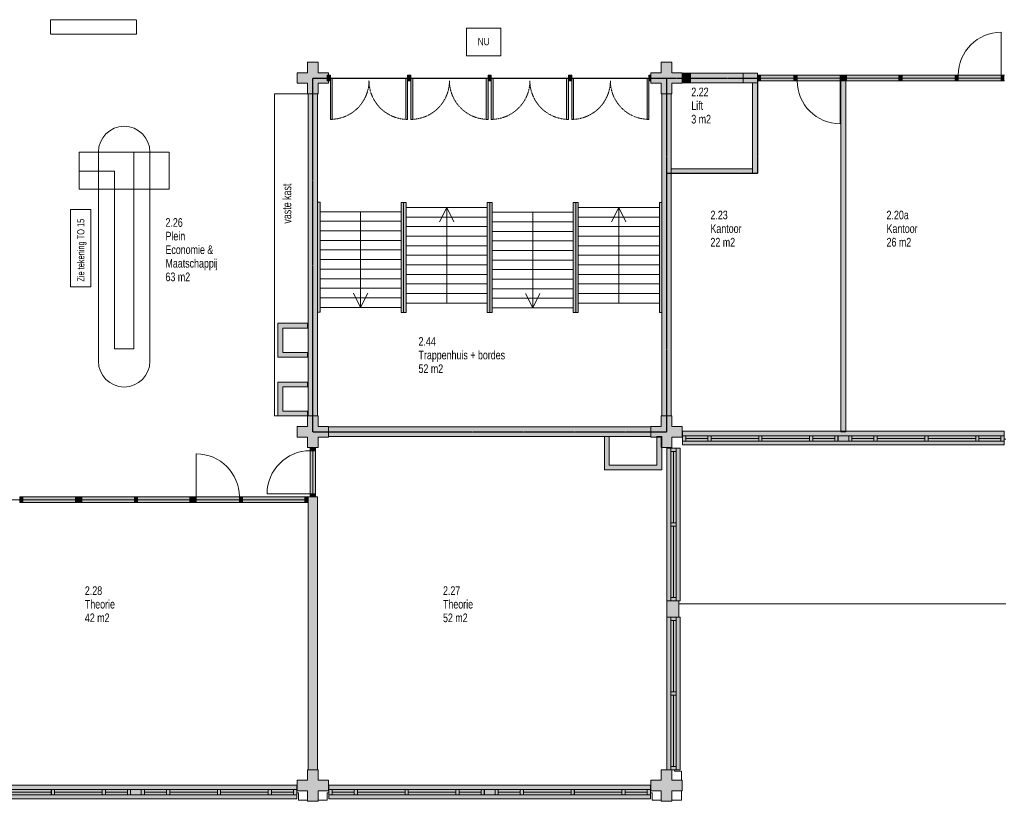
# Model space of a CAD drawing. Header units: millimetres. Extents: x 73705 to 433105, y 109410 to 279410.
# Tile 79 of 90: x 356948 to 377548, y 212035 to 228384. Entities that reach past the tile are written whole.
import ezdxf

# ---------------------------------------------------------------- set-up
doc = ezdxf.new("R2010")
doc.units = ezdxf.units.MM
for name, pattern in [('brand  WBDBO 30 min', [11, 4, -1, 2, -1, 2, -1]), ('Overhead', [2.5, 1.5, -1]), ('Stippel', [1.53, 1, -0.53])]:
    doc.linetypes.add(name, pattern=pattern)
for name, color, linetype, lineweight in [('A-DETL', 90, 'Continuous', 9), ('A-DETL-DEMO', 6, 'Stippel', 9), ('A-DETL-GENF', 92, 'Continuous', 9), ('A-DETL-THIN', 151, 'Continuous', 9), ('A-FLOR-OVHD', 1, 'Overhead', 9), ('G-ANNO-TEXT', 231, 'Continuous', 9)]:
    doc.layers.add(name, color=color, linetype=linetype, lineweight=lineweight)
doc.styles.add('Arial Narrow', font='ARIALN.TTF', dxfattribs={"width": 0.9, "height": 180})
doc.styles.add('Arial Narrow_B', font='ARIALN.TTF', dxfattribs={"width": 0.9, "height": 180})
doc.styles.add('Arial Narrow_B_1', font='ARIALN.TTF', dxfattribs={"height": 150})
doc.styles.add('Arial Narrow_B_2', font='ARIALN.TTF', dxfattribs={"width": 0.9, "height": 150})

msp = doc.modelspace()

# ---------------------------------------------------------------- hatches: boundary and pattern name
at = {"layer": 'A-DETL-GENF'}
for color, points in [(7, [(362981.1, 226835), (363191.1, 226835), (363191.1, 227055), (363411.1, 227055), (363411.1, 227107.5), (363381, 227107.5), (363381, 227221.5), (363411.1, 227221.5), (363411.1, 227275), (363191.1, 227275), (363191.1, 227495), (362971.1, 227495), (362971.1, 227275), (362751.1, 227275), (362751.1, 227055), (362971.1, 227055), (362971.1, 226835)]), (7, [(370581.1, 226835), (370591.1, 226835), (370591.1, 227055), (370811.1, 227055), (370811.1, 227275), (370591.1, 227275), (370591.1, 227495), (370371.1, 227495), (370371.1, 227275), (370151.1, 227275), (370151.1, 227055), (370371.1, 227055), (370371.1, 226835), (370381.1, 226835)]), (7, [(363411.1, 227107.5), (363411.1, 227221.5), (363381, 227221.5), (363381, 227107.5)]), (7, [(363448, 227107.5), (363448, 227221.5), (363411.1, 227221.5), (363411.1, 227107.5)]), (7, [(365131.3, 227107.5), (365131.3, 227221.5), (365064.3, 227221.5), (365064.3, 227107.5)]), (7, [(366814.6, 227107.5), (366814.6, 227221.5), (366747.6, 227221.5), (366747.6, 227107.5)]), (7, [(368497.9, 227107.5), (368497.9, 227221.5), (368430.9, 227221.5), (368430.9, 227107.5)]), (7, [(370151.1, 227107.5), (370151.1, 227221.5), (370114.2, 227221.5), (370114.2, 227107.5)]), (7, [(370869.4, 227065), (370981.1, 227065), (370981.1, 227265), (370811.1, 227265), (370811.1, 227065)]), (7, [(370981.1, 227065), (372081.1, 227065), (372081.1, 227265), (370981.1, 227265)]), (7, [(372281.1, 227065), (372381.1, 227065), (372381.1, 227265), (372081.1, 227265), (372081.1, 227065)]), (7, [(372448.1, 227107.5), (372448.1, 227221.5), (372381.1, 227221.5), (372381.1, 227107.5)]), (7, [(373147.1, 227107.5), (373147.1, 227221.5), (372448.1, 227221.5), (372448.1, 227107.5)]), (7, [(373214.1, 227107.5), (373214.1, 227221.5), (373147.1, 227221.5), (373147.1, 227107.5)]), (7, [(374114.1, 227107.5), (374114.1, 227221.5), (373214.1, 227221.5), (373214.1, 227107.5)]), (7, [(374181.1, 227107.5), (374181.1, 227221.5), (374114.1, 227221.5), (374114.1, 227107.5), (374131.1, 227107.5)]), (7, [(374231.1, 227107.5), (374248.1, 227107.5), (374248.1, 227221.5), (374181.1, 227221.5), (374181.1, 227107.5)]), (7, [(375340.7, 227107.5), (375340.7, 227221.5), (374248.1, 227221.5), (374248.1, 227107.5)]), (7, [(375407.7, 227107.5), (375407.7, 227221.5), (375340.7, 227221.5), (375340.7, 227107.5)]), (7, [(376517.1, 227107.5), (376517.1, 227221.5), (375407.7, 227221.5), (375407.7, 227107.5)]), (7, [(376584.1, 227107.5), (376584.1, 227221.5), (376517.1, 227221.5), (376517.1, 227107.5)]), (7, [(376584.1, 227107.5), (377484.1, 227107.5), (377484.1, 227221.5), (376584.1, 227221.5)]), (7, [(377551.1, 227107.5), (377551.1, 227221.5), (377484.1, 227221.5), (377484.1, 227107.5)]), (7, [(363488, 226299.4), (363488, 227164.5), (363448, 227164.5), (363448, 226299.4)]), (7, [(365031.1, 226299.4), (365064.3, 226299.4), (365064.3, 227164.5), (365024.3, 227164.5), (365024.3, 226299.4)]), (7, [(365171.3, 226299.4), (365171.3, 227164.5), (365131.3, 227164.5), (365131.3, 226299.4)]), (7, [(366747.6, 226299.4), (366747.6, 227164.5), (366707.6, 227164.5), (366707.6, 226299.4), (366731.1, 226299.4)]), (7, [(366831.1, 226299.4), (366854.6, 226299.4), (366854.6, 227164.5), (366814.6, 227164.5), (366814.6, 226299.4)]), (7, [(368430.9, 226299.4), (368430.9, 227164.5), (368390.9, 227164.5), (368390.9, 226299.4)]), (7, [(368497.9, 226299.4), (368537.9, 226299.4), (368537.9, 227164.5), (368497.9, 227164.5), (368497.9, 227055)]), (7, [(370074.2, 226299.4), (370114.2, 226299.4), (370114.2, 227164.5), (370074.2, 227164.5), (370074.2, 227055)]), (7, [(372381.1, 225165), (372381.1, 227065), (372281.1, 227065), (372281.1, 225165)]), (7, [(374231.1, 219775), (374231.1, 227107.5), (374131.1, 227107.5), (374131.1, 219775), (374181.1, 219775)]), (7, [(363181.1, 220095), (363181.1, 226835), (362981.1, 226835), (362981.1, 220095)]), (7, [(370581.1, 220095), (370581.1, 226835), (370381.1, 226835), (370381.1, 220095)]), (7, [(370591.1, 225165), (372281.1, 225165), (372281.1, 225265), (370581.1, 225265), (370581.1, 225165)]), (7, [(363181.1, 222267), (363231.1, 222267), (363231.1, 224567), (363181.1, 224567), (363181.1, 223683.9)]), (7, [(364931.1, 222257), (364981.1, 222257), (364981.1, 224557), (364931.1, 224557), (364931.1, 223683.9)]), (7, [(365031.1, 222257), (365031.1, 224557), (364981.1, 224557), (364981.1, 222257)]), (7, [(366731.1, 222257), (366781.1, 222257), (366781.1, 224557), (366731.1, 224557), (366731.1, 223683.9)]), (7, [(366831.1, 222257), (366831.1, 224557), (366781.1, 224557), (366781.1, 222257)]), (7, [(368581.1, 222257), (368581.1, 224557), (368531.1, 224557), (368531.1, 222257)]), (7, [(368631.1, 222257), (368631.1, 224557), (368581.1, 224557), (368581.1, 222257)]), (7, [(370371.1, 222257), (370381.1, 222257), (370381.1, 224557), (370331.1, 224557), (370331.1, 222257)]), (254, [(362970.6, 221325), (362971.1, 221325), (362970.6, 221425), (362451.1, 221425), (362451.1, 221935), (362970.6, 221935), (362970.6, 222035), (362351.1, 222035), (362351.1, 221325), (362751.1, 221325)]), (254, [(362751.1, 220095), (362971.1, 220095), (362971.1, 220195), (362451.1, 220195), (362451.1, 220705), (362970.6, 220705), (362970.6, 220805), (362351.1, 220805), (362351.1, 220095), (362451.1, 220095)]), (7, [(363024.1, 219435), (363191.1, 219435), (363191.1, 219655), (363411.1, 219655), (363411.1, 219875), (363191.1, 219875), (363191.1, 220095), (362971.1, 220095), (362971.1, 219875), (362751.1, 219875), (362751.1, 219655), (362971.1, 219655), (362971.1, 219435)]), (7, [(370591.1, 219435), (370591.1, 219655), (370811.1, 219655), (370811.1, 219875), (370591.1, 219875), (370591.1, 220095), (370371.1, 220095), (370371.1, 219875), (370151.1, 219875), (370151.1, 219655), (370281.1, 219655), (370281.1, 219665.5), (370381.1, 219665), (370381.1, 219435)]), (7, [(369281.1, 219664.5), (370151.1, 219664.5), (370151.1, 219864.5), (363411.1, 219864.5), (363411.1, 219664.5), (369181.1, 219664.5), (369181.1, 219666), (369281.1, 219666)]), (254, [(370381.1, 218965.5), (370381.1, 219435), (370371.1, 219435), (370371.1, 219655), (370281.1, 219655), (370281.1, 219065.5), (369281.1, 219065.5), (369281.1, 219664.5), (369181.1, 219664.5), (369181.1, 218965.5), (370371.1, 218965.5)]), (7, [(370818.4, 219489), (377544.7, 219489), (377544.7, 219775), (374231.1, 219775), (374231.1, 219765), (374131.1, 219765), (374131.1, 219775), (370818.4, 219775), (370818.4, 219569)]), (7, [(374231.1, 219765), (374231.1, 219775), (374131.1, 219775), (374131.1, 219765), (374181.1, 219765)]), (7, [(363138.1, 219368), (363138.1, 219435), (363024.1, 219435), (363024.1, 219368)]), (254, [(370765.8, 216230), (370765.8, 219420), (370490.1, 219420), (370490.1, 216230), (370735.8, 216230)]), (7, [(363138.1, 218468), (363138.1, 219368), (363024.1, 219368), (363024.1, 218468)]), (7, [(357015.1, 218287), (357015.1, 218401), (356948.1, 218401), (356948.1, 218287)]), (7, [(358114.6, 218287), (358114.6, 218401), (357015.1, 218401), (357015.1, 218287)]), (7, [(358181.6, 218287), (358181.6, 218401), (358114.6, 218401), (358114.6, 218287)]), (7, [(358248.6, 218287), (358248.6, 218401), (358181.6, 218401), (358181.6, 218287)]), (7, [(359347.6, 218287), (359347.6, 218401), (358248.6, 218401), (358248.6, 218287), (358504.7, 218287)]), (7, [(359414.6, 218287), (359414.6, 218401), (359347.6, 218401), (359347.6, 218287)]), (7, [(360509.6, 218287), (360509.6, 218401), (359414.6, 218401), (359414.6, 218287)]), (7, [(360576.6, 218287), (360576.6, 218401), (360509.6, 218401), (360509.6, 218287)]), (7, [(360643.6, 218287), (360643.6, 218401), (360576.6, 218401), (360576.6, 218287)]), (7, [(361543.6, 218287), (361543.6, 218401), (360643.6, 218401), (360643.6, 218287)]), (7, [(361610.6, 218287), (361610.6, 218401), (361543.6, 218401), (361543.6, 218287)]), (7, [(362751.1, 218287), (362914.6, 218287), (362914.1, 218401), (361610.6, 218401), (361610.6, 218287)]), (7, [(362971.1, 218287), (362981.1, 218287), (362981.1, 218401), (362914.6, 218401), (362914.6, 218287)]), (7, [(363181.1, 212695), (363181.1, 218401), (362981.1, 218401), (362981.1, 212695)]), (7, [(363138.1, 218401), (363138.1, 218468), (363024.1, 218468), (363024.1, 218401)]), (7, [(370571.8, 215885), (370735.8, 215885), (370735.8, 216230), (370490.1, 216230), (370490.1, 215885)]), (254, [(370765.8, 212695), (370765.8, 215885), (370490.1, 215885), (370490.1, 212695), (370685.8, 212695)]), (7, [(363191.1, 212035), (363191.1, 212255), (363411.1, 212255), (363411.1, 212475), (363191.1, 212475), (363191.1, 212695), (362971.1, 212695), (362971.1, 212475), (362751.1, 212475), (362751.1, 212255), (362971.1, 212255), (362971.1, 212035)]), (7, [(370591.1, 212035), (370591.1, 212255), (370811.1, 212255), (370811.1, 212475), (370591.1, 212475), (370591.1, 212695), (370371.1, 212695), (370371.1, 212475), (370151.1, 212475), (370151.1, 212255), (370371.1, 212255), (370371.1, 212035)]), (7, [(359492.8, 212089), (362744.7, 212089), (362744.7, 212375), (356018.4, 212375), (356018.4, 212089), (359269.4, 212089)]), (7, [(363417.4, 212169), (363418.4, 212169), (363417.4, 212248.7)]), (7, [(369615.9, 212089), (370144.7, 212089), (370144.7, 212375), (363418.4, 212375), (363418.4, 212089), (369548.9, 212089)])]:
    msp.add_hatch(color=color, dxfattribs=at).paths.add_polyline_path(points)
h = msp.add_hatch(color=254, dxfattribs=at)
h.paths.add_polyline_path([(370371.1, 219435), (370381.1, 219435), (370381.1, 219665.5), (370281.1, 219664.5), (370281.1, 219655), (370371.1, 219655), (370371.1, 219605.5)])
h.paths.add_polyline_path([(369281.1, 219664.5), (369281.1, 219666), (369181.1, 219666), (369181.3, 219664.5)])

# ---------------------------------------------------------------- linework, layer by layer
at = {"layer": 'A-DETL'}
for p, q in [((366299.2, 228205.5), (367014, 228205.5)), ((366299.2, 227625.4), (366299.2, 228205.5)), ((366299.2, 228205.5), (367014, 228205.5)), ((366299.2, 227625.4), (366299.2, 228205.5)), ((367014, 228205.5), (367014, 227625.4)), ((367014, 228205.5), (367014, 227625.4)), ((367014, 227625.4), (366299.2, 227625.4)), ((367014, 227625.4), (366299.2, 227625.4)), ((358193.7, 225614.5), (358193.7, 224842.5)), ((360073.7, 225614.5), (358193.7, 225614.5)), ((358593.7, 221240.9), (358593.7, 225614.5)), ((358933.7, 225614.5), (359333.7, 225614.5)), ((359333.7, 225614.5), (359333.7, 221497.1)), ((359673.7, 221240.9), (359673.7, 225614.5)), ((360073.7, 224842.5), (360073.7, 225614.5)), ((358933.7, 225214.5), (358193.7, 225214.5)), ((358933.7, 221497.1), (358933.7, 225214.5)), ((358193.7, 224842.5), (360073.7, 224842.5)), ((364931.1, 224367), (363231.1, 224367)), ((364081.1, 222367), (364081.1, 224367)), ((366731.1, 224457), (365031.1, 224457)), ((365881.1, 224457), (365731.1, 224157)), ((365881.1, 224457), (365881.1, 222457)), ((366031.1, 224157), (365881.1, 224457)), ((368531.1, 224357), (366831.1, 224357)), ((367681.1, 222357), (367681.1, 224357)), ((370331.1, 224457), (368631.1, 224457)), ((369481.1, 224457), (369331.1, 224157)), ((369481.1, 224457), (369481.1, 222457)), ((369631.1, 224157), (369481.1, 224457)), ((364931.1, 224167), (363231.1, 224167)), ((366731.1, 224257), (365031.1, 224257)), ((368531.1, 224157), (366831.1, 224157)), ((370331.1, 224257), (368631.1, 224257)), ((364931.1, 223967), (363231.1, 223967)), ((366731.1, 224057), (365031.1, 224057)), ((368531.1, 223957), (366831.1, 223957)), ((370331.1, 224057), (368631.1, 224057)), ((364931.1, 223767), (363231.1, 223767)), ((366731.1, 223857), (365031.1, 223857)), ((368531.1, 223757), (366831.1, 223757)), ((370331.1, 223857), (368631.1, 223857)), ((364931.1, 223567), (363231.1, 223567)), ((366731.1, 223657), (365031.1, 223657)), ((368531.1, 223557), (366831.1, 223557)), ((370331.1, 223657), (368631.1, 223657)), ((364931.1, 223367), (363231.1, 223367)), ((366731.1, 223457), (365031.1, 223457)), ((368531.1, 223357), (366831.1, 223357)), ((370331.1, 223457), (368631.1, 223457)), ((364931.1, 223167), (363231.1, 223167)), ((366731.1, 223257), (365031.1, 223257)), ((368531.1, 223157), (366831.1, 223157)), ((370331.1, 223257), (368631.1, 223257)), ((364931.1, 222967), (363231.1, 222967)), ((366731.1, 223057), (365031.1, 223057)), ((368531.1, 222957), (366831.1, 222957)), ((370331.1, 223057), (368631.1, 223057)), ((364931.1, 222767), (363231.1, 222767)), ((366731.1, 222857), (365031.1, 222857)), ((368531.1, 222757), (366831.1, 222757)), ((370331.1, 222857), (368631.1, 222857)), ((364931.1, 222567), (363231.1, 222567)), ((363931.1, 222667), (364081.1, 222367)), ((364081.1, 222367), (364231.1, 222667)), ((366731.1, 222657), (365031.1, 222657)), ((368531.1, 222557), (366831.1, 222557)), ((367531.1, 222657), (367681.1, 222357)), ((367681.1, 222357), (367831.1, 222657)), ((370331.1, 222657), (368631.1, 222657)), ((364931.1, 222367), (363231.1, 222367)), ((366731.1, 222457), (365031.1, 222457)), ((368531.1, 222357), (366831.1, 222357)), ((370331.1, 222457), (368631.1, 222457)), ((359333.7, 221497.1), (358933.7, 221497.1)), ((370884.4, 219683), (370817.4, 219683)), ((370817.4, 219683), (370817.4, 219569)), ((377544.7, 219775), (370818.4, 219775)), ((370818.4, 219775), (370818.4, 219489)), ((370884.4, 219569), (370884.4, 219683)), ((371346.2, 219683), (370884.4, 219683)), ((370884.4, 219683), (370884.4, 219569)), ((371413.2, 219683), (371346.2, 219683)), ((371346.2, 219683), (371346.2, 219569)), ((371346.2, 219569), (371346.2, 219683)), ((372410.2, 219683), (371413.2, 219683)), ((371413.2, 219683), (371413.2, 219569)), ((371413.2, 219569), (371413.2, 219683)), ((372476.6, 219683), (372409.6, 219683)), ((372409.6, 219683), (372409.6, 219569)), ((372410.2, 219569), (372410.2, 219683)), ((372476.6, 219569), (372476.6, 219683)), ((373473.6, 219683), (372476.6, 219683)), ((372476.6, 219683), (372476.6, 219569)), ((373473.6, 219569), (373473.6, 219683)), ((373540.6, 219683), (373473.6, 219683)), ((373473.6, 219683), (373473.6, 219569)), ((373540.6, 219569), (373540.6, 219683)), ((374002.4, 219683), (373540.6, 219683)), ((373540.6, 219683), (373540.6, 219569)), ((374069.4, 219683), (374002.4, 219683)), ((374002.4, 219683), (374002.4, 219569)), ((374002.4, 219569), (374002.4, 219683)), ((374292.8, 219683), (374068.1, 219683)), ((374068.1, 219683), (374068.1, 219569)), ((374069.4, 219569), (374069.4, 219683)), ((374359.8, 219683), (374292.8, 219683)), ((374292.8, 219683), (374292.8, 219569)), ((374292.8, 219569), (374292.8, 219683)), ((374359.8, 219569), (374359.8, 219683)), ((374821.6, 219683), (374359.8, 219683)), ((374359.8, 219683), (374359.8, 219569)), ((374888.6, 219683), (374821.6, 219683)), ((374821.6, 219683), (374821.6, 219569)), ((374821.6, 219569), (374821.6, 219683)), ((375885.6, 219683), (374888.6, 219683)), ((374888.6, 219683), (374888.6, 219569)), ((374888.6, 219569), (374888.6, 219683)), ((375952.6, 219683), (375885.6, 219683)), ((375885.6, 219683), (375885.6, 219569)), ((375885.6, 219569), (375885.6, 219683)), ((376948.9, 219683), (375951.9, 219683)), ((375951.9, 219683), (375951.9, 219569)), ((375952.6, 219569), (375952.6, 219683)), ((376948.9, 219569), (376948.9, 219683)), ((377015.9, 219683), (376948.9, 219683)), ((376948.9, 219683), (376948.9, 219569)), ((377015.9, 219569), (377015.9, 219683)), ((377477.7, 219683), (377015.9, 219683)), ((377015.9, 219683), (377015.9, 219569)), ((377544.7, 219683), (377477.7, 219683)), ((377477.7, 219683), (377477.7, 219569)), ((377477.7, 219569), (377477.7, 219683)), ((377543.7, 219610), (377580.6, 219610)), ((377544.7, 219489), (377544.7, 219775)), ((377544.7, 219569), (377544.7, 219683)), ((370765.8, 219420), (370490.1, 219420)), ((370490.1, 219420), (370490.1, 216230)), ((370685.8, 219420), (370571.8, 219420)), ((370571.8, 219420), (370571.8, 219353)), ((370685.8, 219353), (370685.8, 219420)), ((370765.8, 216230), (370765.8, 219420)), ((370817.4, 219569), (370884.4, 219569)), ((370818.4, 219489), (377544.7, 219489)), ((370884.4, 219569), (371346.2, 219569)), ((371346.2, 219569), (371413.2, 219569)), ((371413.2, 219569), (372410.2, 219569)), ((372409.6, 219569), (372476.6, 219569)), ((372476.6, 219569), (373473.6, 219569)), ((373473.6, 219569), (373540.6, 219569)), ((373540.6, 219569), (374002.4, 219569)), ((374002.4, 219569), (374069.4, 219569)), ((374068.1, 219569), (374292.8, 219569)), ((374292.8, 219569), (374359.8, 219569)), ((374359.8, 219569), (374821.6, 219569)), ((374821.6, 219569), (374888.6, 219569)), ((374888.6, 219569), (375885.6, 219569)), ((375885.6, 219569), (375952.6, 219569)), ((375951.9, 219569), (376948.9, 219569)), ((376948.9, 219569), (377015.9, 219569)), ((377015.9, 219569), (377477.7, 219569)), ((377477.7, 219569), (377544.7, 219569)), ((370571.8, 219353), (370685.8, 219353)), ((370685.8, 219353), (370571.8, 219353)), ((370571.8, 219353), (370571.8, 217858.5)), ((370685.8, 217858.5), (370685.8, 219353)), ((370685.8, 217858.5), (370571.8, 217858.5)), ((370571.8, 217858.5), (370571.8, 217791.5)), ((370571.8, 217858.5), (370685.8, 217858.5)), ((370571.8, 217791.5), (370685.8, 217791.5)), ((370685.8, 217791.5), (370571.8, 217791.5)), ((370571.8, 217791.5), (370571.8, 216297)), ((370685.8, 217791.5), (370685.8, 217858.5)), ((370685.8, 216297), (370685.8, 217791.5)), ((370685.8, 216297), (370571.8, 216297)), ((370571.8, 216297), (370571.8, 216230)), ((370571.8, 216297), (370685.8, 216297)), ((370685.8, 216230), (370685.8, 216297)), ((370735.8, 216230), (370765.8, 216230)), ((370490.1, 215885), (370490.1, 212695)), ((370571.8, 215885), (370571.8, 215818)), ((370571.8, 215818), (370685.8, 215818)), ((370685.8, 215818), (370571.8, 215818)), ((370571.8, 215818), (370571.8, 214323.5)), ((370685.8, 215818), (370685.8, 215885)), ((370685.8, 214323.5), (370685.8, 215818)), ((370765.8, 215885), (370735.8, 215885)), ((370765.8, 212695), (370765.8, 215885)), ((370685.8, 214323.5), (370571.8, 214323.5)), ((370571.8, 214323.5), (370571.8, 214256.5)), ((370571.8, 214323.5), (370685.8, 214323.5)), ((370571.8, 214256.5), (370685.8, 214256.5)), ((370685.8, 214256.5), (370571.8, 214256.5)), ((370571.8, 214256.5), (370571.8, 212762)), ((370685.8, 214256.5), (370685.8, 214323.5)), ((370685.8, 212762), (370685.8, 214256.5)), ((370490.1, 212695), (370765.8, 212695)), ((370685.8, 212762), (370571.8, 212762)), ((370571.8, 212762), (370571.8, 212695)), ((370571.8, 212762), (370685.8, 212762)), ((370571.8, 212695), (370685.8, 212695)), ((370646.1, 212702.4), (370646.1, 212665.5)), ((370646.1, 212665.5), (370794.1, 212665.5)), ((370685.8, 212695), (370685.8, 212762)), ((370794.1, 212665.5), (370794.1, 212475)), ((362744.7, 212375), (356018.4, 212375)), ((357610.2, 212283), (356613.2, 212283)), ((357676.6, 212283), (357609.6, 212283)), ((357609.6, 212283), (357609.6, 212169)), ((357610.2, 212169), (357610.2, 212283)), ((357676.6, 212169), (357676.6, 212283)), ((358673.6, 212283), (357676.6, 212283)), ((357676.6, 212283), (357676.6, 212169)), ((358673.6, 212169), (358673.6, 212283)), ((358740.6, 212283), (358673.6, 212283)), ((358673.6, 212283), (358673.6, 212169)), ((358740.6, 212169), (358740.6, 212283)), ((359202.4, 212283), (358740.6, 212283)), ((358740.6, 212283), (358740.6, 212169)), ((359269.4, 212283), (359202.4, 212283)), ((359202.4, 212283), (359202.4, 212169)), ((359202.4, 212169), (359202.4, 212283)), ((359492.8, 212283), (359268.1, 212283)), ((359268.1, 212283), (359268.1, 212169)), ((359269.4, 212169), (359269.4, 212283)), ((359559.8, 212283), (359492.8, 212283)), ((359492.8, 212283), (359492.8, 212169)), ((359492.8, 212169), (359492.8, 212283)), ((359559.8, 212169), (359559.8, 212283)), ((360021.6, 212283), (359559.8, 212283)), ((359559.8, 212283), (359559.8, 212169)), ((360088.6, 212283), (360021.6, 212283)), ((360021.6, 212283), (360021.6, 212169)), ((360021.6, 212169), (360021.6, 212283)), ((361085.6, 212283), (360088.6, 212283)), ((360088.6, 212283), (360088.6, 212169)), ((360088.6, 212169), (360088.6, 212283)), ((361152.6, 212283), (361085.6, 212283)), ((361085.6, 212283), (361085.6, 212169)), ((361085.6, 212169), (361085.6, 212283)), ((362148.9, 212283), (361151.9, 212283)), ((361151.9, 212283), (361151.9, 212169)), ((361152.6, 212169), (361152.6, 212283)), ((362148.9, 212169), (362148.9, 212283)), ((362215.9, 212283), (362148.9, 212283)), ((362148.9, 212283), (362148.9, 212169)), ((362215.9, 212169), (362215.9, 212283)), ((362677.7, 212283), (362215.9, 212283)), ((362215.9, 212283), (362215.9, 212169)), ((362744.7, 212283), (362677.7, 212283)), ((362677.7, 212283), (362677.7, 212169)), ((362677.7, 212169), (362677.7, 212283)), ((362743.7, 212210), (362780.6, 212210)), ((362744.7, 212089), (362744.7, 212375)), ((362744.7, 212169), (362744.7, 212283)), ((362780.6, 212210), (362780.6, 212062)), ((363418.4, 212210), (363381.6, 212210)), ((363381.6, 212210), (363381.6, 212062)), ((363484.4, 212283), (363417.4, 212283)), ((363417.4, 212283), (363417.4, 212169)), ((370144.7, 212375), (363418.4, 212375)), ((363418.4, 212375), (363418.4, 212089)), ((363484.4, 212169), (363484.4, 212283)), ((363946.2, 212283), (363484.4, 212283)), ((363484.4, 212283), (363484.4, 212169)), ((364013.2, 212283), (363946.2, 212283)), ((363946.2, 212283), (363946.2, 212169)), ((363946.2, 212169), (363946.2, 212283)), ((365010.2, 212283), (364013.2, 212283)), ((364013.2, 212283), (364013.2, 212169)), ((364013.2, 212169), (364013.2, 212283)), ((365076.6, 212283), (365009.6, 212283)), ((365009.6, 212283), (365009.6, 212169)), ((365010.2, 212169), (365010.2, 212283)), ((365076.6, 212169), (365076.6, 212283)), ((366073.6, 212283), (365076.6, 212283)), ((365076.6, 212283), (365076.6, 212169)), ((366073.6, 212169), (366073.6, 212283)), ((366140.6, 212283), (366073.6, 212283)), ((366073.6, 212283), (366073.6, 212169)), ((366140.6, 212169), (366140.6, 212283)), ((366602.4, 212283), (366140.6, 212283)), ((366140.6, 212283), (366140.6, 212169)), ((366669.4, 212283), (366602.4, 212283)), ((366602.4, 212283), (366602.4, 212169)), ((366602.4, 212169), (366602.4, 212283)), ((366892.8, 212283), (366668.1, 212283)), ((366668.1, 212283), (366668.1, 212169)), ((366669.4, 212169), (366669.4, 212283)), ((366959.8, 212283), (366892.8, 212283)), ((366892.8, 212283), (366892.8, 212169)), ((366892.8, 212169), (366892.8, 212283)), ((366959.8, 212169), (366959.8, 212283)), ((367421.6, 212283), (366959.8, 212283)), ((366959.8, 212283), (366959.8, 212169)), ((367488.6, 212283), (367421.6, 212283)), ((367421.6, 212283), (367421.6, 212169)), ((367421.6, 212169), (367421.6, 212283)), ((368485.6, 212283), (367488.6, 212283)), ((367488.6, 212283), (367488.6, 212169)), ((367488.6, 212169), (367488.6, 212283)), ((368552.6, 212283), (368485.6, 212283)), ((368485.6, 212283), (368485.6, 212169)), ((368485.6, 212169), (368485.6, 212283)), ((369548.9, 212283), (368551.9, 212283)), ((368551.9, 212283), (368551.9, 212169)), ((368552.6, 212169), (368552.6, 212283)), ((369548.9, 212169), (369548.9, 212283)), ((369615.9, 212283), (369548.9, 212283)), ((369548.9, 212283), (369548.9, 212169)), ((369615.9, 212169), (369615.9, 212283)), ((370077.7, 212283), (369615.9, 212283)), ((369615.9, 212283), (369615.9, 212169)), ((370144.7, 212283), (370077.7, 212283)), ((370077.7, 212283), (370077.7, 212169)), ((370077.7, 212169), (370077.7, 212283)), ((370143.7, 212210), (370180.6, 212210)), ((370144.7, 212089), (370144.7, 212375)), ((370144.7, 212169), (370144.7, 212283)), ((370180.6, 212210), (370180.6, 212062)), ((370794.1, 212062), (370794.1, 212255)), ((356018.4, 212089), (362744.7, 212089)), ((356613.2, 212169), (357610.2, 212169)), ((357609.6, 212169), (357676.6, 212169)), ((357676.6, 212169), (358673.6, 212169)), ((358673.6, 212169), (358740.6, 212169)), ((358740.6, 212169), (359202.4, 212169)), ((359202.4, 212169), (359269.4, 212169)), ((359268.1, 212169), (359492.8, 212169)), ((359492.8, 212169), (359559.8, 212169)), ((359559.8, 212169), (360021.6, 212169)), ((360021.6, 212169), (360088.6, 212169)), ((360088.6, 212169), (361085.6, 212169)), ((361085.6, 212169), (361152.6, 212169)), ((361151.9, 212169), (362148.9, 212169)), ((362148.9, 212169), (362215.9, 212169)), ((362215.9, 212169), (362677.7, 212169)), ((362677.7, 212169), (362744.7, 212169)), ((362780.6, 212062), (362971.1, 212062)), ((363381.6, 212062), (363191.1, 212062)), ((363417.4, 212169), (363484.4, 212169)), ((363418.4, 212089), (370144.7, 212089)), ((363484.4, 212169), (363946.2, 212169)), ((363946.2, 212169), (364013.2, 212169)), ((364013.2, 212169), (365010.2, 212169)), ((365009.6, 212169), (365076.6, 212169)), ((365076.6, 212169), (366073.6, 212169)), ((366073.6, 212169), (366140.6, 212169)), ((366140.6, 212169), (366602.4, 212169)), ((366602.4, 212169), (366669.4, 212169)), ((366668.1, 212169), (366892.8, 212169)), ((366892.8, 212169), (366959.8, 212169)), ((366959.8, 212169), (367421.6, 212169)), ((367421.6, 212169), (367488.6, 212169)), ((367488.6, 212169), (368485.6, 212169)), ((368485.6, 212169), (368552.6, 212169)), ((368551.9, 212169), (369548.9, 212169)), ((369548.9, 212169), (369615.9, 212169)), ((369615.9, 212169), (370077.7, 212169)), ((370077.7, 212169), (370144.7, 212169)), ((370180.6, 212062), (370371.1, 212062)), ((370794.1, 212062), (370591.1, 212062))]:
    msp.add_line(p, q, dxfattribs=at)
at = {"layer": 'A-DETL', "linetype": 'brand  WBDBO 30 min', "lineweight": 30}
for p, q in [((363081.1, 227158), (372381.1, 227158)), ((363081.1, 219755), (363081.1, 227158)), ((370481.1, 227158), (370481.1, 219755)), ((372381.1, 227158), (372381.1, 225165)), ((372381.1, 225165), (370481.1, 225165)), ((370481.1, 219755), (363081.1, 219755))]:
    msp.add_line(p, q, dxfattribs=at)
at = {"layer": 'A-DETL'}
for centre, start, end in [((359133.7, 225614.5), 0, 180), ((359133.7, 221240.9), 180, 0)]:
    msp.add_arc(centre, 540, start, end, dxfattribs=at)
at = {"layer": 'A-DETL-DEMO'}
for p, q in [((359394.6, 228384), (357594.6, 228384)), ((357594.6, 228384), (357594.6, 228084)), ((359394.6, 228084), (359394.6, 228384)), ((357594.6, 228084), (359394.6, 228084))]:
    msp.add_line(p, q, dxfattribs=at)
at = {"layer": 'A-DETL-THIN'}
for p, q in [((377484.1, 227221.5), (377484.1, 228121.5)), ((362971.1, 227495), (362971.1, 227275)), ((363191.1, 227495), (362971.1, 227495)), ((363191.1, 227275), (363191.1, 227495)), ((370371.1, 227495), (370371.1, 227275)), ((370591.1, 227495), (370371.1, 227495)), ((370591.1, 227275), (370591.1, 227495)), ((362971.1, 227275), (362751.1, 227275)), ((362751.1, 227275), (362751.1, 227055)), ((363411.1, 227275), (363191.1, 227275)), ((363381, 227221.5), (363381, 227107.5)), ((363448, 227221.5), (363381, 227221.5)), ((363411.1, 227055), (363411.1, 227275)), ((363448, 227107.5), (363448, 227221.5)), ((365064.3, 227221.5), (365064.3, 227107.5)), ((365131.3, 227221.5), (365064.3, 227221.5)), ((365131.3, 227107.5), (365131.3, 227221.5)), ((366747.6, 227221.5), (366747.6, 227107.5)), ((366814.6, 227221.5), (366747.6, 227221.5)), ((366814.6, 227107.5), (366814.6, 227221.5)), ((368430.9, 227221.5), (368430.9, 227107.5)), ((368497.9, 227221.5), (368430.9, 227221.5)), ((368497.9, 227107.5), (368497.9, 227221.5)), ((370114.2, 227221.5), (370114.2, 227107.5)), ((370151.1, 227221.5), (370114.2, 227221.5)), ((370371.1, 227275), (370151.1, 227275)), ((370151.1, 227275), (370151.1, 227055)), ((370151.1, 227107.5), (370151.1, 227221.5)), ((370811.1, 227275), (370591.1, 227275)), ((370811.1, 227265), (370811.1, 227275)), ((370981.1, 227265), (370811.1, 227265)), ((370811.1, 227265), (370811.1, 227065)), ((372081.1, 227265), (370981.1, 227265)), ((370981.1, 227265), (370981.1, 227065)), ((372381.1, 227265), (372081.1, 227265)), ((372081.1, 227065), (372081.1, 227265)), ((372381.1, 227065), (372381.1, 227265)), ((372448.1, 227221.5), (372381.1, 227221.5)), ((372381.1, 227221.5), (372381.1, 227107.5)), ((372448.1, 227107.5), (372448.1, 227221.5)), ((373147.1, 227221.5), (372448.1, 227221.5)), ((372448.1, 227221.5), (372448.1, 227107.5)), ((373147.1, 227107.5), (373147.1, 227221.5)), ((373147.1, 227221.5), (373147.1, 227107.5)), ((373214.1, 227221.5), (373147.1, 227221.5)), ((373214.1, 227107.5), (373214.1, 227221.5)), ((373214.1, 227221.5), (373214.1, 227107.5)), ((374114.1, 227221.5), (373214.1, 227221.5)), ((374114.1, 227107.5), (374114.1, 227221.5)), ((374114.1, 227221.5), (374114.1, 227107.5)), ((374181.1, 227221.5), (374114.1, 227221.5)), ((374248.1, 227221.5), (374181.1, 227221.5)), ((374181.1, 227221.5), (374181.1, 227107.5)), ((374181.1, 227107.5), (374181.1, 227221.5)), ((374248.1, 227107.5), (374248.1, 227221.5)), ((375340.7, 227221.5), (374248.1, 227221.5)), ((374248.1, 227221.5), (374248.1, 227107.5)), ((375407.7, 227221.5), (375340.7, 227221.5)), ((375340.7, 227221.5), (375340.7, 227107.5)), ((375340.7, 227107.5), (375340.7, 227221.5)), ((375407.7, 227107.5), (375407.7, 227221.5)), ((376517.1, 227221.5), (375407.7, 227221.5)), ((375407.7, 227221.5), (375407.7, 227107.5)), ((376584.1, 227221.5), (376517.1, 227221.5)), ((376517.1, 227221.5), (376517.1, 227107.5)), ((376517.1, 227107.5), (376517.1, 227221.5)), ((376584.1, 227107.5), (376584.1, 227221.5)), ((377484.1, 227221.5), (376584.1, 227221.5)), ((376584.1, 227221.5), (376584.1, 227107.5)), ((377484.1, 227107.5), (377484.1, 227221.5)), ((377551.1, 227221.5), (377484.1, 227221.5)), ((377484.1, 227221.5), (377484.1, 227107.5)), ((362751.1, 227055), (362971.1, 227055)), ((362971.1, 227055), (362971.1, 226835)), ((363191.1, 226835), (363191.1, 227055)), ((363191.1, 227055), (363411.1, 227055)), ((363381, 227107.5), (363448, 227107.5)), ((363488, 227164.5), (363448, 227164.5)), ((363448, 227164.5), (363448, 226299.4)), ((363488, 226299.4), (363488, 227164.5)), ((365064.3, 227164.5), (365024.3, 227164.5)), ((365024.3, 227164.5), (365024.3, 226299.4)), ((365064.3, 226299.4), (365064.3, 227164.5)), ((365064.3, 227107.5), (365131.3, 227107.5)), ((365171.3, 227164.5), (365131.3, 227164.5)), ((365131.3, 227164.5), (365131.3, 226299.4)), ((365171.3, 226299.4), (365171.3, 227164.5)), ((366747.6, 227164.5), (366707.6, 227164.5)), ((366707.6, 227164.5), (366707.6, 226299.4)), ((366747.6, 226299.4), (366747.6, 227164.5)), ((366747.6, 227107.5), (366814.6, 227107.5)), ((366854.6, 227164.5), (366814.6, 227164.5)), ((366814.6, 227164.5), (366814.6, 226299.4)), ((366854.6, 226299.4), (366854.6, 227164.5)), ((368430.9, 227164.5), (368390.9, 227164.5)), ((368390.9, 227164.5), (368390.9, 226299.4)), ((368430.9, 226299.4), (368430.9, 227164.5)), ((368430.9, 227107.5), (368497.9, 227107.5)), ((368537.9, 227164.5), (368497.9, 227164.5)), ((368497.9, 227164.5), (368497.9, 226299.4)), ((368537.9, 226299.4), (368537.9, 227164.5)), ((370114.2, 227164.5), (370074.2, 227164.5)), ((370074.2, 227164.5), (370074.2, 226299.4)), ((370114.2, 226299.4), (370114.2, 227164.5)), ((370114.2, 227107.5), (370151.1, 227107.5)), ((370151.1, 227055), (370371.1, 227055)), ((370371.1, 227055), (370371.1, 226835)), ((370591.1, 226835), (370591.1, 227055)), ((370591.1, 227055), (370811.1, 227055)), ((370811.1, 227055), (370811.1, 227065)), ((370811.1, 227065), (370981.1, 227065)), ((370981.1, 227065), (372081.1, 227065)), ((372081.1, 227065), (372381.1, 227065)), ((372281.1, 227065), (372281.1, 225265)), ((372381.1, 227107.5), (372448.1, 227107.5)), ((372381.1, 225165), (372381.1, 227065)), ((372448.1, 227164.5), (373147.1, 227164.5)), ((372448.1, 227107.5), (373147.1, 227107.5)), ((373147.1, 227107.5), (373214.1, 227107.5)), ((374114.1, 227164.5), (373214.1, 227164.5)), ((373214.1, 227107.5), (374114.1, 227107.5)), ((374114.1, 227107.5), (374181.1, 227107.5)), ((374114.1, 227107.5), (374114.1, 226207.5)), ((374131.1, 227107.5), (374131.1, 219765)), ((374231.1, 227107.5), (374131.1, 227107.5)), ((374181.1, 227107.5), (374248.1, 227107.5)), ((374231.1, 219765), (374231.1, 227107.5)), ((375340.7, 227164.5), (374248.1, 227164.5)), ((374248.1, 227107.5), (375340.7, 227107.5)), ((375340.7, 227107.5), (375407.7, 227107.5)), ((376517.1, 227164.5), (375407.7, 227164.5)), ((375407.7, 227107.5), (376517.1, 227107.5)), ((376517.1, 227107.5), (376584.1, 227107.5)), ((377484.1, 227164.5), (376584.1, 227164.5)), ((376584.1, 227107.5), (377484.1, 227107.5)), ((377484.1, 227107.5), (377551.1, 227107.5)), ((362281.1, 226835), (362281.1, 220095)), ((362981.1, 226835), (362281.1, 226835)), ((362971.1, 226835), (362981.1, 226835)), ((362981.1, 226835), (362981.1, 220095)), ((363181.1, 226835), (362981.1, 226835)), ((363181.1, 226835), (363191.1, 226835)), ((363181.1, 220095), (363181.1, 226835)), ((370371.1, 226835), (370381.1, 226835)), ((370381.1, 226835), (370381.1, 220095)), ((370581.1, 226835), (370381.1, 226835)), ((370581.1, 226835), (370591.1, 226835)), ((370581.1, 225265), (370581.1, 226835)), ((363448, 226299.4), (363488, 226299.4)), ((365024.3, 226299.4), (365064.3, 226299.4)), ((365131.3, 226299.4), (365171.3, 226299.4)), ((366707.6, 226299.4), (366747.6, 226299.4)), ((366814.6, 226299.4), (366854.6, 226299.4)), ((368390.9, 226299.4), (368430.9, 226299.4)), ((368497.9, 226299.4), (368537.9, 226299.4)), ((370074.2, 226299.4), (370114.2, 226299.4)), ((372281.1, 225265), (370581.1, 225265)), ((370581.1, 225265), (370581.1, 225165)), ((370581.1, 220095), (370581.1, 225165)), ((370581.1, 225165), (372281.1, 225165)), ((372281.1, 225165), (372281.1, 225265)), ((372281.1, 225165), (372381.1, 225165)), ((363181.1, 224567), (363181.1, 222267)), ((363231.1, 224567), (363181.1, 224567)), ((363231.1, 222267), (363231.1, 224567)), ((364931.1, 224557), (364931.1, 222257)), ((364981.1, 224557), (364931.1, 224557)), ((364981.1, 224557), (364981.1, 222257)), ((365031.1, 224557), (364981.1, 224557)), ((364981.1, 222257), (364981.1, 224557)), ((365031.1, 222257), (365031.1, 224557)), ((366731.1, 224557), (366731.1, 222257)), ((366781.1, 224557), (366731.1, 224557)), ((366781.1, 224557), (366781.1, 222257)), ((366831.1, 224557), (366781.1, 224557)), ((366781.1, 222257), (366781.1, 224557)), ((366831.1, 222257), (366831.1, 224557)), ((368531.1, 224557), (368531.1, 222257)), ((368581.1, 224557), (368531.1, 224557)), ((368581.1, 224557), (368581.1, 222257)), ((368631.1, 224557), (368581.1, 224557)), ((368581.1, 222257), (368581.1, 224557)), ((368631.1, 222257), (368631.1, 224557)), ((370331.1, 224557), (370331.1, 222257)), ((370381.1, 224557), (370331.1, 224557)), ((370381.1, 222257), (370381.1, 224557)), ((363181.1, 222267), (363231.1, 222267)), ((364931.1, 222257), (364981.1, 222257)), ((364981.1, 222257), (365031.1, 222257)), ((366731.1, 222257), (366781.1, 222257)), ((366781.1, 222257), (366831.1, 222257)), ((368531.1, 222257), (368581.1, 222257)), ((368581.1, 222257), (368631.1, 222257)), ((370331.1, 222257), (370381.1, 222257)), ((362970.6, 222035), (362351.1, 222035)), ((362351.1, 222035), (362351.1, 221325)), ((362451.1, 221935), (362970.6, 221935)), ((362451.1, 221425), (362451.1, 221935)), ((362970.6, 221935), (362970.6, 222035)), ((362351.1, 221325), (362971.1, 221325)), ((362971.1, 221425), (362451.1, 221425)), ((362971.1, 221325), (362971.1, 221425)), ((362970.6, 220805), (362351.1, 220805)), ((362351.1, 220805), (362351.1, 220095)), ((362451.1, 220705), (362970.6, 220705)), ((362451.1, 220195), (362451.1, 220705)), ((362970.6, 220705), (362970.6, 220805)), ((362281.1, 220095), (362981.1, 220095)), ((362351.1, 220095), (362971.1, 220095)), ((362971.1, 220195), (362451.1, 220195)), ((362971.1, 220095), (362971.1, 220195)), ((362971.1, 220095), (362971.1, 219875)), ((362981.1, 220095), (362971.1, 220095)), ((362981.1, 220095), (363181.1, 220095)), ((363191.1, 220095), (363181.1, 220095)), ((363191.1, 219875), (363191.1, 220095)), ((370371.1, 220095), (370371.1, 219875)), ((370381.1, 220095), (370371.1, 220095)), ((370381.1, 220095), (370581.1, 220095)), ((370591.1, 220095), (370581.1, 220095)), ((370591.1, 219875), (370591.1, 220095)), ((362971.1, 219875), (362751.1, 219875)), ((362751.1, 219875), (362751.1, 219655)), ((363411.1, 219875), (363191.1, 219875)), ((363411.1, 219864.5), (363411.1, 219875)), ((370151.1, 219864.5), (363411.1, 219864.5)), ((363411.1, 219864.5), (363411.1, 219664.5)), ((370371.1, 219875), (370151.1, 219875)), ((370151.1, 219875), (370151.1, 219864.5)), ((370151.1, 219664.5), (370151.1, 219864.5)), ((370811.1, 219875), (370591.1, 219875)), ((370811.1, 219655), (370811.1, 219875)), ((362751.1, 219655), (362971.1, 219655)), ((362971.1, 219655), (362971.1, 219435)), ((363191.1, 219435), (363191.1, 219655)), ((363191.1, 219655), (363411.1, 219655)), ((363411.1, 219655), (363411.1, 219664.5)), ((363411.1, 219664.5), (370151.1, 219664.5)), ((369281.1, 219666), (369181.1, 219666)), ((369181.1, 219666), (369181.1, 218965.5)), ((369281.1, 219065.5), (369281.1, 219666)), ((370151.1, 219664.5), (370151.1, 219655)), ((370151.1, 219655), (370371.1, 219655)), ((370381.1, 219665.5), (370281.1, 219665.5)), ((370281.1, 219665.5), (370281.1, 219065.5)), ((370371.1, 219655), (370371.1, 219435)), ((370381.1, 218965.5), (370381.1, 219665.5)), ((370591.1, 219435), (370591.1, 219655)), ((370591.1, 219655), (370811.1, 219655)), ((370884.4, 219623), (371346.2, 219623)), ((371413.2, 219623), (372410.2, 219623)), ((372476.6, 219623), (373473.6, 219623)), ((373540.6, 219623), (374002.4, 219623)), ((374131.1, 219765), (374231.1, 219765)), ((374821.6, 219623), (374359.8, 219623)), ((375885.6, 219623), (374888.6, 219623)), ((376948.9, 219623), (375951.9, 219623)), ((377477.7, 219623), (377015.9, 219623)), ((362971.1, 219435), (363191.1, 219435)), ((363138.1, 219435), (363024.1, 219435)), ((363024.1, 219435), (363024.1, 219368)), ((363138.1, 219368), (363138.1, 219435)), ((370371.1, 219435), (370591.1, 219435)), ((360643.6, 218401), (360643.6, 219301)), ((363024.1, 219368), (363138.1, 219368)), ((363138.1, 219368), (363024.1, 219368)), ((363024.1, 219368), (363024.1, 218468)), ((363081.1, 218468), (363081.1, 219368)), ((363138.1, 218468), (363138.1, 219368)), ((370628.8, 217858.5), (370628.8, 219353)), ((370281.1, 219065.5), (369281.1, 219065.5)), ((369181.1, 218965.5), (370381.1, 218965.5)), ((356948.1, 218401), (356948.1, 218287)), ((357015.1, 218401), (356948.1, 218401)), ((357015.1, 218287), (357015.1, 218401)), ((357015.1, 218401), (357015.1, 218287)), ((358114.6, 218401), (357015.1, 218401)), ((358114.6, 218401), (358114.6, 218287)), ((358181.6, 218401), (358114.6, 218401)), ((358114.6, 218287), (358114.6, 218401)), ((358181.6, 218401), (358181.6, 218287)), ((358248.6, 218401), (358181.6, 218401)), ((358181.6, 218287), (358181.6, 218401)), ((358248.6, 218287), (358248.6, 218401)), ((358248.6, 218401), (358248.6, 218287)), ((359347.6, 218401), (358248.6, 218401)), ((359347.6, 218401), (359347.6, 218287)), ((359414.6, 218401), (359347.6, 218401)), ((359347.6, 218287), (359347.6, 218401)), ((359414.6, 218287), (359414.6, 218401)), ((359414.6, 218401), (359414.6, 218287)), ((360509.6, 218401), (359414.6, 218401)), ((360509.6, 218287), (360509.6, 218401)), ((360509.6, 218401), (360509.6, 218287)), ((360576.6, 218401), (360509.6, 218401)), ((360576.6, 218287), (360576.6, 218401)), ((360643.6, 218401), (360576.6, 218401)), ((360576.6, 218401), (360576.6, 218287)), ((361543.6, 218401), (360643.6, 218401)), ((360643.6, 218401), (360643.6, 218287)), ((360643.6, 218287), (360643.6, 218401)), ((361610.6, 218401), (361543.6, 218401)), ((361543.6, 218401), (361543.6, 218287)), ((361543.6, 218287), (361543.6, 218401)), ((361610.6, 218401), (361610.6, 218287)), ((362914.6, 218401), (361610.6, 218401)), ((361610.6, 218287), (361610.6, 218401)), ((363024.1, 218468), (362124.1, 218468)), ((362914.1, 218401), (362914.1, 218287)), ((362981.1, 218401), (362914.1, 218401)), ((362914.6, 218287), (362914.6, 218401)), ((362981.1, 218401), (362981.1, 212695)), ((363181.1, 218401), (362981.1, 218401)), ((362981.1, 218287), (362981.1, 218401)), ((363024.1, 218468), (363138.1, 218468)), ((363138.1, 218468), (363024.1, 218468)), ((363024.1, 218468), (363024.1, 218401)), ((363138.1, 218401), (363138.1, 218468)), ((363181.1, 212695), (363181.1, 218401)), ((355848.1, 218344), (356948.1, 218344)), ((356948.1, 218287), (357015.1, 218287)), ((357015.1, 218344), (358114.6, 218344)), ((357015.1, 218287), (358114.6, 218287)), ((358114.6, 218287), (358181.6, 218287)), ((358181.6, 218287), (358248.6, 218287)), ((358248.6, 218344), (359348.6, 218344)), ((358248.6, 218287), (359347.6, 218287)), ((359347.6, 218287), (359414.6, 218287)), ((359414.6, 218344), (360514.6, 218344)), ((359414.6, 218287), (360509.6, 218287)), ((360509.6, 218287), (360576.6, 218287)), ((360576.6, 218287), (360643.6, 218287)), ((360643.6, 218344), (361543.6, 218344)), ((360643.6, 218287), (361543.6, 218287)), ((361543.6, 218287), (361610.6, 218287)), ((361610.6, 218344), (362914.1, 218344)), ((361610.6, 218287), (362914.6, 218287)), ((362914.1, 218287), (362981.1, 218287)), ((370628.8, 216297), (370628.8, 217791.5)), ((370490.1, 216230), (370490.1, 215885)), ((370735.8, 216230), (370490.1, 216230)), ((370735.8, 215885), (370735.8, 216230)), ((377581.1, 216165), (370735.8, 216165)), ((370490.1, 215885), (370735.8, 215885)), ((370628.8, 214323.5), (370628.8, 215818)), ((370628.8, 212762), (370628.8, 214256.5)), ((362971.1, 212695), (362971.1, 212475)), ((362981.1, 212695), (362971.1, 212695)), ((362981.1, 212695), (363181.1, 212695)), ((363191.1, 212695), (363181.1, 212695)), ((363191.1, 212475), (363191.1, 212695)), ((370371.1, 212695), (370371.1, 212475)), ((370591.1, 212695), (370371.1, 212695)), ((370591.1, 212475), (370591.1, 212695)), ((362971.1, 212475), (362751.1, 212475)), ((362751.1, 212475), (362751.1, 212255)), ((363411.1, 212475), (363191.1, 212475)), ((363411.1, 212255), (363411.1, 212475)), ((370371.1, 212475), (370151.1, 212475)), ((370151.1, 212475), (370151.1, 212255)), ((370811.1, 212475), (370591.1, 212475)), ((370811.1, 212255), (370811.1, 212475)), ((356613.2, 212223), (357610.2, 212223)), ((357676.6, 212223), (358673.6, 212223)), ((358740.6, 212223), (359202.4, 212223)), ((360021.6, 212223), (359559.8, 212223)), ((361085.6, 212223), (360088.6, 212223)), ((362148.9, 212223), (361151.9, 212223)), ((362677.7, 212223), (362215.9, 212223)), ((362751.1, 212255), (362971.1, 212255)), ((362971.1, 212255), (362971.1, 212035)), ((363191.1, 212035), (363191.1, 212255)), ((363191.1, 212255), (363411.1, 212255)), ((363484.4, 212223), (363946.2, 212223)), ((364013.2, 212223), (365010.2, 212223)), ((365076.6, 212223), (366073.6, 212223)), ((366140.6, 212223), (366602.4, 212223)), ((367421.6, 212223), (366959.8, 212223)), ((368485.6, 212223), (367488.6, 212223)), ((369548.9, 212223), (368551.9, 212223)), ((370077.7, 212223), (369615.9, 212223)), ((370151.1, 212255), (370371.1, 212255)), ((370371.1, 212255), (370371.1, 212035)), ((370591.1, 212035), (370591.1, 212255)), ((370591.1, 212255), (370811.1, 212255)), ((362971.1, 212035), (363191.1, 212035)), ((370371.1, 212035), (370591.1, 212035))]:
    msp.add_line(p, q, dxfattribs=at)
for centre, start, end in [((377484.1, 227221.5), 90, 180), ((374114.1, 227107.5), 180, 270), ((360643.6, 218401), 0, 90), ((363024.1, 218468), 90, 180)]:
    msp.add_arc(centre, 900, start, end, dxfattribs=at)
at = {"layer": 'A-FLOR-OVHD'}
for centre, start, end in [((363448, 227107.5), 272.83706, 0), ((365064.3, 227107.5), 180, 267.16294), ((365131.3, 227107.5), 272.83706, 0), ((366747.6, 227107.5), 180, 267.16294), ((366814.6, 227107.5), 272.83706, 0), ((368430.9, 227107.5), 180, 267.16294), ((368497.9, 227107.5), 272.83706, 0), ((370114.2, 227107.5), 180, 267.16294)]:
    msp.add_arc(centre, 808.2, start, end, dxfattribs=at)
at = {"layer": 'G-ANNO-TEXT', "color": 7, "flags": 128}
msp.add_lwpolyline([(358013.3, 222796.9), (358013.3, 224411.8), (358438.3, 224411.8), (358438.3, 222796.9)], close=True, dxfattribs=at)

# ---------------------------------------------------------------- texts
at = {"layer": 'G-ANNO-TEXT', "color": 92, "insert": (366530.7, 227999.9), "char_height": 150, "width": 304.641, "attachment_point": 1, "style": 'Arial Narrow_B_1'}
msp.add_mtext('NU', dxfattribs=at)
msp.add_mtext('NU', dxfattribs=at)
at = {"layer": 'G-ANNO-TEXT', "color": 7, "char_height": 180, "attachment_point": 1}
for s, insert, width, style in [('2.22', (370999.3, 226962.4), 425.696, 'Arial Narrow_B'), ('Lift', (370999.3, 226678), 288.608, 'Arial Narrow'), ('3 m2', (370999.3, 226393.6), 483.418, 'Arial Narrow'), ('2.23', (371400.2, 224388.6), 425.696, 'Arial Narrow_B'), ('2.20a', (375084.4, 224388.6), 548.354, 'Arial Narrow_B'), ('2.26', (359998, 224231.9), 425.696, 'Arial Narrow_B'), ('Plein ', (359998, 223947.5), 548.354, 'Arial Narrow'), ('Kantoor ', (371400.2, 224104.1), 822.531, 'Arial Narrow'), ('Kantoor', (375084.4, 224104.1), 764.81, 'Arial Narrow'), ('22 m2', (371400.2, 223819.7), 606.076, 'Arial Narrow'), ('26 m2', (375084.4, 223819.7), 606.076, 'Arial Narrow'), ('Economie & ', (359998, 223663.1), 1233.797, 'Arial Narrow'), ('Maatschappij', (359998, 223378.7), 1291.519, 'Arial Narrow'), ('63 m2', (359998, 223094.2), 606.076, 'Arial Narrow'), ('2.44', (365292.1, 221743.7), 425.696, 'Arial Narrow_B'), ('Trappenhuis + bordes', (365292.1, 221459.3), 2142.911, 'Arial Narrow'), ('52 m2', (365292.1, 221174.9), 606.076, 'Arial Narrow'), ('2.28', (358311.9, 216531.9), 425.696, 'Arial Narrow_B'), ('2.27', (365804.4, 216531.9), 425.696, 'Arial Narrow_B'), ('Theorie', (358311.9, 216247.5), 750.38, 'Arial Narrow'), ('Theorie', (365804.4, 216247.5), 750.38, 'Arial Narrow'), ('42 m2', (358311.9, 215963.1), 606.076, 'Arial Narrow'), ('52 m2', (365804.4, 215963.1), 606.076, 'Arial Narrow')]:
    msp.add_mtext(s, dxfattribs=dict(at, insert=insert, width=width, style=style))
at = {"layer": 'G-ANNO-TEXT', "color": 7, "attachment_point": 1, "rotation": 90}
for s, insert, char_height, width, style in [('vaste kast', (362449.5, 224119), 180, 974.05, 'Arial Narrow'), ('Zie tekening TO 15', (358151.8, 222904.8), 150, 1688.354, 'Arial Narrow_B_2')]:
    msp.add_mtext(s, dxfattribs=dict(at, insert=insert, char_height=char_height, width=width, style=style))

doc.saveas('drawing.dxf')
